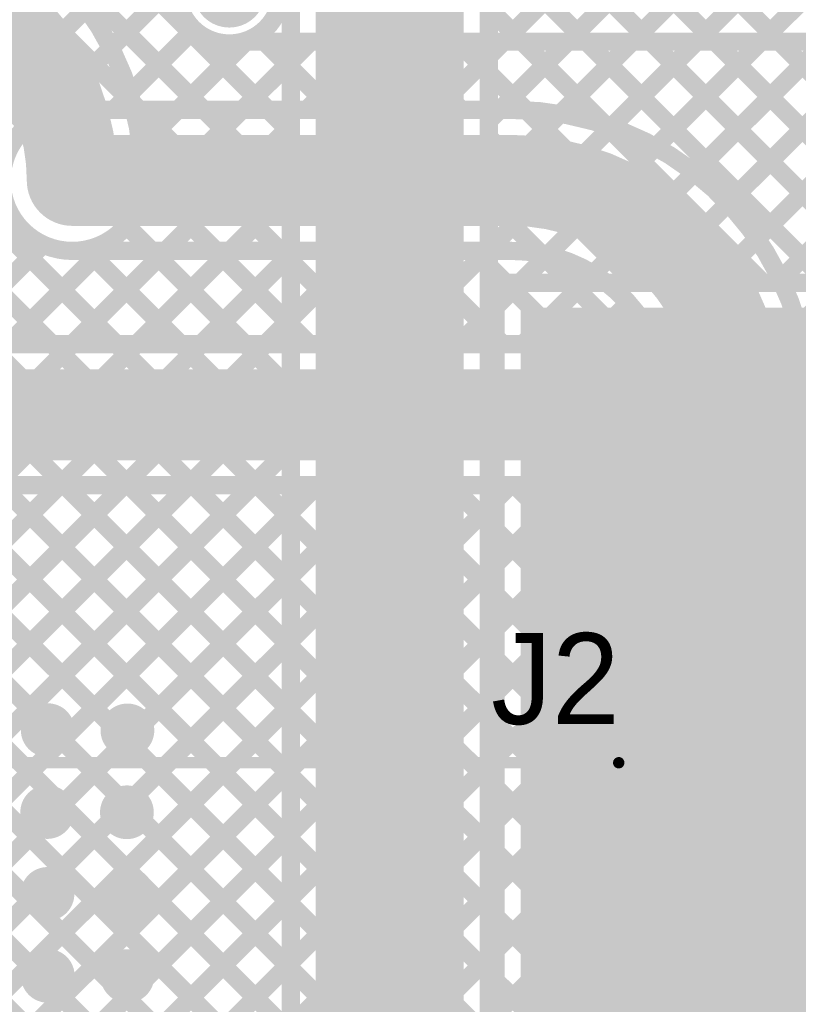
# Model space of a CAD drawing. Header units: millimetres. Extents: x 3.06 to 5.82, y 1.29 to 3.84.
# Tile 12 of 244: x 3.42 to 3.76, y 2.36 to 2.79. Entities that reach past the tile are written whole.
import ezdxf

# ---------------------------------------------------------------- set-up
doc = ezdxf.new("R2010")
doc.units = ezdxf.units.MM
doc.header["$MEASUREMENT"] = 0
for name, color, linetype in [('BottomLayer', 5, 'Continuous'), ('BottomSolder', 6, 'Continuous'), ('MultiLayer', 9, 'Continuous'), ('TopLayer', 1, 'Continuous'), ('TopOverlay', 2, 'Continuous'), ('TopPaste', 8, 'Continuous'), ('TopSolder', 216, 'Continuous'), ('ViaHoleLayer', 16, 'Continuous')]:
    doc.layers.add(name, color=color, linetype=linetype)

# ---------------------------------------------------------------- blocks, each defined once
blk = doc.blocks.new('SMD_H______8')
at = {"layer": 'TopLayer'}
blk.add_solid([(0.33541, -0.04921), (0.44959, -0.04921), (0.33541, 0.04921), (0.44959, 0.04921)], dxfattribs=at)
at = {"layer": 'TopOverlay', "const_width": 0.005}
blk.add_lwpolyline([(0.452, 0.661), (0.452, 0.056)], dxfattribs=at)
at = {"layer": 'TopOverlay', "const_width": 0.0025}
blk.add_lwpolyline([(0.45075, 0.056, 1), (0.45325, 0.056, 1)], format="xyb", close=True, dxfattribs=at)
at = {"layer": 'TopPaste'}
blk.add_solid([(0.33541, -0.04921), (0.44959, -0.04921), (0.33541, 0.04921), (0.44959, 0.04921)], dxfattribs=at)
at = {"layer": 'TopSolder'}
blk.add_solid([(0.33141, -0.05321), (0.45359, -0.05321), (0.33141, 0.05321), (0.45359, 0.05321)], dxfattribs=at)

msp = doc.modelspace()

# ---------------------------------------------------------------- linework, layer by layer
at = {"layer": 'BottomLayer'}
for points, const_width in [([(3.29954, 2.649), (3.944, 3.29346)], 0.008), ([(3.27125, 2.649), (3.90414, 3.28189)], 0.008), ([(3.133, 3.14611), (3.52711, 2.752)], 0.008), ([(3.133, 3.11783), (3.49883, 2.752)], 0.008), ([(3.133, 3.08954), (3.47054, 2.752)], 0.008), ([(3.133, 3.06126), (3.44226, 2.752)], 0.008), ([(3.133, 3.03297), (3.42116, 2.74482)], 0.008), ([(3.133, 2.9764), (3.4604, 2.649)], 0.008), ([(3.25038, 2.83074), (3.43212, 2.649)], 0.008), ([(3.42793, 2.74911), (3.48772, 2.8089)], 0.008), ([(3.45911, 2.752), (3.49443, 2.78733)], 0.008), ([(3.48739, 2.752), (3.51739, 2.782)], 0.008), ([(3.51567, 2.752), (3.54567, 2.782)], 0.008), ([(3.51603, 2.782), (3.92686, 2.782)], 0.008), ([(3.52539, 2.782), (3.55539, 2.752)], 0.008), ([(3.54396, 2.752), (3.57396, 2.782)], 0.008), ([(3.55368, 2.782), (3.58368, 2.752)], 0.008), ([(3.57224, 2.752), (3.60224, 2.782)], 0.008), ([(3.58196, 2.782), (3.61196, 2.752)], 0.008), ([(3.60053, 2.752), (3.63053, 2.782)], 0.008), ([(3.61025, 2.782), (3.6404, 2.75184)], 0.008), ([(3.62881, 2.752), (3.65881, 2.782)], 0.008), ([(3.63853, 2.782), (3.67517, 2.74536)], 0.008), ([(3.65535, 2.75025), (3.6871, 2.782)], 0.008), ([(3.66682, 2.782), (3.994, 2.45482)], 0.008), ([(3.67783, 2.74445), (3.71538, 2.782)], 0.008), ([(3.6951, 2.782), (3.9976, 2.4795)], 0.008), ([(3.69734, 2.73567), (3.74366, 2.782)], 0.008), ([(3.71439, 2.72444), (3.77195, 2.782)], 0.008), ([(3.72338, 2.782), (4.01217, 2.49322)], 0.008), ([(3.72921, 2.71098), (3.80023, 2.782)], 0.008), ([(3.74186, 2.69534), (3.82852, 2.782)], 0.008), ([(3.75167, 2.782), (4.0449, 2.48877)], 0.008), ([(3.75223, 2.67742), (3.8568, 2.782)], 0.008), ([(3.75999, 2.6569), (3.88509, 2.782)], 0.008), ([(3.441, 2.752), (3.634, 2.752)], 0.008), ([(3.441, 2.721), (3.634, 2.721)], 0.04), ([(3.38439, 2.649), (3.42817, 2.69278)], 0.008), ([(3.41267, 2.649), (3.45367, 2.69)], 0.008), ([(3.44096, 2.649), (3.48196, 2.69)], 0.008), ([(3.441, 2.69), (3.634, 2.69)], 0.008), ([(3.44769, 2.69), (3.48869, 2.649)], 0.008), ([(3.46924, 2.649), (3.51024, 2.69)], 0.008), ([(3.47597, 2.69), (3.51697, 2.649)], 0.008), ([(3.49753, 2.649), (3.53853, 2.69)], 0.008), ([(3.50426, 2.69), (3.54526, 2.649)], 0.008), ([(3.52581, 2.649), (3.56681, 2.69)], 0.008), ([(3.53254, 2.69), (3.57354, 2.649)], 0.008), ([(3.5541, 2.649), (3.5951, 2.69)], 0.008), ([(3.56083, 2.69), (3.60183, 2.649)], 0.008), ([(3.58238, 2.649), (3.62338, 2.69)], 0.008), ([(3.58911, 2.69), (3.63011, 2.649)], 0.008), ([(3.61739, 2.69), (3.65839, 2.649)], 0.008), ([(3.64689, 2.68878), (3.68763, 2.64805)], 0.008), ([(3.61066, 2.649), (3.64983, 2.68816)], 0.008), ([(3.63895, 2.649), (3.66988, 2.67994)], 0.008), ([(3.66723, 2.649), (3.68534, 2.6671)], 0.008), ([(3.75836, 2.66217), (3.994, 2.42653)], 0.008), ([(3.69277, 2.64625), (3.69658, 2.65006)], 0.008), ([(3.252, 2.649), (3.68, 2.649)], 0.008), ([(3.734, 2.272), (3.734, 2.621)], 0.04), ([(3.201, 2.618), (3.68, 2.618)], 0.04), ([(3.703, 2.272), (3.703, 2.59722)], 0.008), ([(3.133, 2.02991), (3.6929, 2.58981)], 0.008), ([(3.69034, 2.58877), (3.703, 2.57611)], 0.008), ([(3.133, 2.25619), (3.46381, 2.587)], 0.008), ([(3.133, 2.2279), (3.4921, 2.587)], 0.008), ([(3.133, 2.28447), (3.43553, 2.587)], 0.008), ([(3.133, 2.17134), (3.54866, 2.587)], 0.008), ([(3.133, 2.19962), (3.52038, 2.587)], 0.008), ([(3.133, 2.11477), (3.60523, 2.587)], 0.008), ([(3.133, 2.08648), (3.63352, 2.587)], 0.008), ([(3.133, 2.14305), (3.57695, 2.587)], 0.008), ([(3.133, 2.0582), (3.6618, 2.587)], 0.008), ([(3.252, 2.587), (3.68, 2.587)], 0.008), ([(3.26785, 2.587), (3.71446, 2.14039)], 0.008), ([(3.29613, 2.587), (3.7228, 2.16033)], 0.008), ([(3.32441, 2.587), (3.73365, 2.17776)], 0.008), ([(3.3527, 2.587), (3.74676, 2.19294)], 0.008), ([(3.38098, 2.587), (3.70407, 2.26391)], 0.008), ([(3.40927, 2.587), (3.703, 2.29327)], 0.008), ([(3.43755, 2.587), (3.703, 2.32155)], 0.008), ([(3.46584, 2.587), (3.703, 2.34984)], 0.008), ([(3.49412, 2.587), (3.703, 2.37812)], 0.008), ([(3.5224, 2.587), (3.703, 2.4064)], 0.008), ([(3.55069, 2.587), (3.703, 2.43469)], 0.008), ([(3.57897, 2.587), (3.703, 2.46297)], 0.008), ([(3.60726, 2.587), (3.703, 2.49126)], 0.008), ([(3.63554, 2.587), (3.703, 2.51954)], 0.008), ([(3.66383, 2.587), (3.703, 2.54783)], 0.008), ([(3.133, 2.00163), (3.703, 2.57163)], 0.008), ([(3.252, 2.57456), (3.70923, 2.11733)], 0.008), ([(3.20299, 2.567), (3.70808, 2.06192)], 0.008), ([(3.23128, 2.567), (3.70808, 2.0902)], 0.008), ([(3.133, 1.97335), (3.703, 2.54335)], 0.008), ([(3.133, 1.94506), (3.703, 2.51506)], 0.008), ([(3.133, 1.91678), (3.703, 2.48678)], 0.008), ([(3.133, 1.88849), (3.703, 2.45849)], 0.008), ([(3.133, 1.86021), (3.703, 2.43021)], 0.008), ([(3.133, 1.83192), (3.703, 2.40192)], 0.008), ([(3.133, 1.80364), (3.703, 2.37364)], 0.008)]:
    msp.add_lwpolyline(points, dxfattribs=dict(at, const_width=const_width))
for points, const_width in [([(3.51603, 2.782, -1.310882), (3.51603, 2.826)], 0.008), ([(3.441, 2.69, -1), (3.441, 2.752)], 0.008), ([(3.634, 2.752, -0.164665), (3.71357, 2.72506)], 0.008), ([(3.634, 2.721, -0.164665), (3.69474, 2.70044)], 0.04), ([(3.71357, 2.72506, -0.233614), (3.765, 2.621)], 0.008), ([(3.69474, 2.70044, -0.233614), (3.734, 2.621)], 0.04), ([(3.634, 2.69, -0.164665), (3.67591, 2.67581)], 0.008), ([(3.67591, 2.67581, -0.153827), (3.69976, 2.64188)], 0.008), ([(3.68, 2.649, -0.174571), (3.69976, 2.64188)], 0.008), ([(3.703, 2.59722, -0.212085), (3.68, 2.587)], 0.008)]:
    msp.add_lwpolyline(points, format="xyb", dxfattribs=dict(at, const_width=const_width))
for points, const_width in [([(3.49243, 2.78733, 1), (3.49643, 2.78733, 1)], 0.004), ([(3.51403, 2.782, 1), (3.51803, 2.782, 1)], 0.004), ([(3.51403, 2.782, 1), (3.51803, 2.782, 1)], 0.004), ([(3.51539, 2.782, 1), (3.51939, 2.782, 1)], 0.004), ([(3.52339, 2.782, 1), (3.52739, 2.782, 1)], 0.004), ([(3.54367, 2.782, 1), (3.54767, 2.782, 1)], 0.004), ([(3.55168, 2.782, 1), (3.55568, 2.782, 1)], 0.004), ([(3.57196, 2.782, 1), (3.57596, 2.782, 1)], 0.004), ([(3.57996, 2.782, 1), (3.58396, 2.782, 1)], 0.004), ([(3.60024, 2.782, 1), (3.60424, 2.782, 1)], 0.004), ([(3.60825, 2.782, 1), (3.61225, 2.782, 1)], 0.004), ([(3.62853, 2.782, 1), (3.63253, 2.782, 1)], 0.004), ([(3.63653, 2.782, 1), (3.64053, 2.782, 1)], 0.004), ([(3.65681, 2.782, 1), (3.66081, 2.782, 1)], 0.004), ([(3.66482, 2.782, 1), (3.66882, 2.782, 1)], 0.004), ([(3.6851, 2.782, 1), (3.6891, 2.782, 1)], 0.004), ([(3.6931, 2.782, 1), (3.6971, 2.782, 1)], 0.004), ([(3.71338, 2.782, 1), (3.71738, 2.782, 1)], 0.004), ([(3.72138, 2.782, 1), (3.72538, 2.782, 1)], 0.004), ([(3.74166, 2.782, 1), (3.74566, 2.782, 1)], 0.004), ([(3.74967, 2.782, 1), (3.75367, 2.782, 1)], 0.004), ([(3.42593, 2.74911, 1), (3.42993, 2.74911, 1)], 0.004), ([(3.439, 2.752, 1), (3.443, 2.752, 1)], 0.004), ([(3.439, 2.752, 1), (3.443, 2.752, 1)], 0.004), ([(3.44026, 2.752, 1), (3.44426, 2.752, 1)], 0.004), ([(3.45711, 2.752, 1), (3.46111, 2.752, 1)], 0.004), ([(3.46854, 2.752, 1), (3.47254, 2.752, 1)], 0.004), ([(3.48539, 2.752, 1), (3.48939, 2.752, 1)], 0.004), ([(3.49683, 2.752, 1), (3.50083, 2.752, 1)], 0.004), ([(3.51367, 2.752, 1), (3.51767, 2.752, 1)], 0.004), ([(3.52511, 2.752, 1), (3.52911, 2.752, 1)], 0.004), ([(3.54196, 2.752, 1), (3.54596, 2.752, 1)], 0.004), ([(3.55339, 2.752, 1), (3.55739, 2.752, 1)], 0.004), ([(3.57024, 2.752, 1), (3.57424, 2.752, 1)], 0.004), ([(3.58168, 2.752, 1), (3.58568, 2.752, 1)], 0.004), ([(3.59853, 2.752, 1), (3.60253, 2.752, 1)], 0.004), ([(3.60996, 2.752, 1), (3.61396, 2.752, 1)], 0.004), ([(3.62681, 2.752, 1), (3.63081, 2.752, 1)], 0.004), ([(3.632, 2.752, 1), (3.636, 2.752, 1)], 0.004), ([(3.632, 2.752, 1), (3.636, 2.752, 1)], 0.004), ([(3.6384, 2.75184, 1), (3.6424, 2.75184, 1)], 0.004), ([(3.65335, 2.75025, 1), (3.65735, 2.75025, 1)], 0.004), ([(3.41916, 2.74482, 1), (3.42316, 2.74482, 1)], 0.004), ([(3.67317, 2.74536, 1), (3.67717, 2.74536, 1)], 0.004), ([(3.67583, 2.74445, 1), (3.67983, 2.74445, 1)], 0.004), ([(3.431, 2.721, 1), (3.451, 2.721, 1)], 0.02), ([(3.624, 2.721, 1), (3.644, 2.721, 1)], 0.02), ([(3.624, 2.721, 1), (3.644, 2.721, 1)], 0.02), ([(3.69534, 2.73567, 1), (3.69934, 2.73567, 1)], 0.004), ([(3.43509, 2.721, 1), (3.44691, 2.721, 1)], 0.01181), ([(3.71157, 2.72506, 1), (3.71557, 2.72506, 1)], 0.004), ([(3.71157, 2.72506, 1), (3.71557, 2.72506, 1)], 0.004), ([(3.71239, 2.72444, 1), (3.71639, 2.72444, 1)], 0.004), ([(3.68474, 2.70044, 1), (3.70474, 2.70044, 1)], 0.02), ([(3.68474, 2.70044, 1), (3.70474, 2.70044, 1)], 0.02), ([(3.72721, 2.71098, 1), (3.73121, 2.71098, 1)], 0.004), ([(3.42617, 2.69278, 1), (3.43017, 2.69278, 1)], 0.004), ([(3.73986, 2.69534, 1), (3.74386, 2.69534, 1)], 0.004), ([(3.439, 2.69, 1), (3.443, 2.69, 1)], 0.004), ([(3.439, 2.69, 1), (3.443, 2.69, 1)], 0.004), ([(3.44569, 2.69, 1), (3.44969, 2.69, 1)], 0.004), ([(3.45167, 2.69, 1), (3.45567, 2.69, 1)], 0.004), ([(3.47397, 2.69, 1), (3.47797, 2.69, 1)], 0.004), ([(3.47996, 2.69, 1), (3.48396, 2.69, 1)], 0.004), ([(3.50226, 2.69, 1), (3.50626, 2.69, 1)], 0.004), ([(3.50824, 2.69, 1), (3.51224, 2.69, 1)], 0.004), ([(3.53054, 2.69, 1), (3.53454, 2.69, 1)], 0.004), ([(3.53653, 2.69, 1), (3.54053, 2.69, 1)], 0.004), ([(3.55883, 2.69, 1), (3.56283, 2.69, 1)], 0.004), ([(3.56481, 2.69, 1), (3.56881, 2.69, 1)], 0.004), ([(3.58711, 2.69, 1), (3.59111, 2.69, 1)], 0.004), ([(3.5931, 2.69, 1), (3.5971, 2.69, 1)], 0.004), ([(3.61539, 2.69, 1), (3.61939, 2.69, 1)], 0.004), ([(3.62138, 2.69, 1), (3.62538, 2.69, 1)], 0.004), ([(3.632, 2.69, 1), (3.636, 2.69, 1)], 0.004), ([(3.632, 2.69, 1), (3.636, 2.69, 1)], 0.004), ([(3.64489, 2.68878, 1), (3.64889, 2.68878, 1)], 0.004), ([(3.64783, 2.68816, 1), (3.65183, 2.68816, 1)], 0.004), ([(3.66788, 2.67994, 1), (3.67188, 2.67994, 1)], 0.004), ([(3.67391, 2.67581, 1), (3.67791, 2.67581, 1)], 0.004), ([(3.67391, 2.67581, 1), (3.67791, 2.67581, 1)], 0.004), ([(3.75023, 2.67742, 1), (3.75423, 2.67742, 1)], 0.004), ([(3.68334, 2.6671, 1), (3.68734, 2.6671, 1)], 0.004), ([(3.75636, 2.66217, 1), (3.76036, 2.66217, 1)], 0.004), ([(3.75799, 2.6569, 1), (3.76199, 2.6569, 1)], 0.004), ([(3.69458, 2.65006, 1), (3.69858, 2.65006, 1)], 0.004), ([(3.43012, 2.649, 1), (3.43412, 2.649, 1)], 0.004), ([(3.43896, 2.649, 1), (3.44296, 2.649, 1)], 0.004), ([(3.4584, 2.649, 1), (3.4624, 2.649, 1)], 0.004), ([(3.46724, 2.649, 1), (3.47124, 2.649, 1)], 0.004), ([(3.48669, 2.649, 1), (3.49069, 2.649, 1)], 0.004), ([(3.49553, 2.649, 1), (3.49953, 2.649, 1)], 0.004), ([(3.51497, 2.649, 1), (3.51897, 2.649, 1)], 0.004), ([(3.52381, 2.649, 1), (3.52781, 2.649, 1)], 0.004), ([(3.54326, 2.649, 1), (3.54726, 2.649, 1)], 0.004), ([(3.5521, 2.649, 1), (3.5561, 2.649, 1)], 0.004), ([(3.57154, 2.649, 1), (3.57554, 2.649, 1)], 0.004), ([(3.58038, 2.649, 1), (3.58438, 2.649, 1)], 0.004), ([(3.59983, 2.649, 1), (3.60383, 2.649, 1)], 0.004), ([(3.60866, 2.649, 1), (3.61266, 2.649, 1)], 0.004), ([(3.62811, 2.649, 1), (3.63211, 2.649, 1)], 0.004), ([(3.63695, 2.649, 1), (3.64095, 2.649, 1)], 0.004), ([(3.65639, 2.649, 1), (3.66039, 2.649, 1)], 0.004), ([(3.66523, 2.649, 1), (3.66923, 2.649, 1)], 0.004), ([(3.678, 2.649, 1), (3.682, 2.649, 1)], 0.004), ([(3.678, 2.649, 1), (3.682, 2.649, 1)], 0.004), ([(3.68563, 2.64805, 1), (3.68963, 2.64805, 1)], 0.004), ([(3.69077, 2.64625, 1), (3.69477, 2.64625, 1)], 0.004), ([(3.69776, 2.64188, 1), (3.70176, 2.64188, 1)], 0.004), ([(3.69776, 2.64188, 1), (3.70176, 2.64188, 1)], 0.004), ([(3.724, 2.621, 1), (3.744, 2.621, 1)], 0.02), ([(3.724, 2.621, 1), (3.744, 2.621, 1)], 0.02), ([(3.67, 2.618, 1), (3.69, 2.618, 1)], 0.02), ([(3.67409, 2.618, 1), (3.68591, 2.618, 1)], 0.01181), ([(3.701, 2.59722, 1), (3.705, 2.59722, 1)], 0.004), ([(3.701, 2.59722, 1), (3.705, 2.59722, 1)], 0.004), ([(3.68834, 2.58877, 1), (3.69234, 2.58877, 1)], 0.004), ([(3.6909, 2.58981, 1), (3.6949, 2.58981, 1)], 0.004), ([(3.43353, 2.587, 1), (3.43753, 2.587, 1)], 0.004), ([(3.43555, 2.587, 1), (3.43955, 2.587, 1)], 0.004), ([(3.46181, 2.587, 1), (3.46581, 2.587, 1)], 0.004), ([(3.46384, 2.587, 1), (3.46784, 2.587, 1)], 0.004), ([(3.4901, 2.587, 1), (3.4941, 2.587, 1)], 0.004), ([(3.49212, 2.587, 1), (3.49612, 2.587, 1)], 0.004), ([(3.51838, 2.587, 1), (3.52238, 2.587, 1)], 0.004), ([(3.5204, 2.587, 1), (3.5244, 2.587, 1)], 0.004), ([(3.54666, 2.587, 1), (3.55066, 2.587, 1)], 0.004), ([(3.54869, 2.587, 1), (3.55269, 2.587, 1)], 0.004), ([(3.57495, 2.587, 1), (3.57895, 2.587, 1)], 0.004), ([(3.57697, 2.587, 1), (3.58097, 2.587, 1)], 0.004), ([(3.60323, 2.587, 1), (3.60723, 2.587, 1)], 0.004), ([(3.60526, 2.587, 1), (3.60926, 2.587, 1)], 0.004), ([(3.63152, 2.587, 1), (3.63552, 2.587, 1)], 0.004), ([(3.63354, 2.587, 1), (3.63754, 2.587, 1)], 0.004), ([(3.6598, 2.587, 1), (3.6638, 2.587, 1)], 0.004), ([(3.66183, 2.587, 1), (3.66583, 2.587, 1)], 0.004), ([(3.678, 2.587, 1), (3.682, 2.587, 1)], 0.004), ([(3.678, 2.587, 1), (3.682, 2.587, 1)], 0.004), ([(3.701, 2.57611, 1), (3.705, 2.57611, 1)], 0.004), ([(3.701, 2.57163, 1), (3.705, 2.57163, 1)], 0.004), ([(3.701, 2.54783, 1), (3.705, 2.54783, 1)], 0.004), ([(3.701, 2.54335, 1), (3.705, 2.54335, 1)], 0.004), ([(3.701, 2.51954, 1), (3.705, 2.51954, 1)], 0.004), ([(3.701, 2.51506, 1), (3.705, 2.51506, 1)], 0.004), ([(3.701, 2.49126, 1), (3.705, 2.49126, 1)], 0.004), ([(3.42431, 2.47933, 1), (3.43612, 2.47933, 1)], 0.01181), ([(3.45931, 2.47922, 1), (3.47112, 2.47922, 1)], 0.01181), ([(3.701, 2.48678, 1), (3.705, 2.48678, 1)], 0.004), ([(3.701, 2.46297, 1), (3.705, 2.46297, 1)], 0.004), ([(3.701, 2.45849, 1), (3.705, 2.45849, 1)], 0.004), ([(3.42409, 2.44333, 1), (3.4359, 2.44333, 1)], 0.01181), ([(3.45909, 2.44322, 1), (3.4709, 2.44322, 1)], 0.01181), ([(3.701, 2.43469, 1), (3.705, 2.43469, 1)], 0.004), ([(3.701, 2.43021, 1), (3.705, 2.43021, 1)], 0.004), ([(3.4242, 2.40733, 1), (3.43601, 2.40733, 1)], 0.01181), ([(3.4592, 2.40722, 1), (3.47101, 2.40722, 1)], 0.01181), ([(3.701, 2.4064, 1), (3.705, 2.4064, 1)], 0.004), ([(3.701, 2.40192, 1), (3.705, 2.40192, 1)], 0.004), ([(3.42431, 2.37133, 1), (3.43612, 2.37133, 1)], 0.01181), ([(3.45931, 2.37122, 1), (3.47112, 2.37122, 1)], 0.01181), ([(3.701, 2.37812, 1), (3.705, 2.37812, 1)], 0.004), ([(3.701, 2.37364, 1), (3.705, 2.37364, 1)], 0.004)]:
    msp.add_lwpolyline(points, format="xyb", close=True, dxfattribs=dict(at, const_width=const_width))
at = {"layer": 'BottomSolder', "const_width": 0.01581}
for points in [[(3.50209, 2.804, 1), (3.51791, 2.804, 1)], [(3.43309, 2.721, 1), (3.44891, 2.721, 1)], [(3.67209, 2.618, 1), (3.68791, 2.618, 1)]]:
    msp.add_lwpolyline(points, format="xyb", close=True, dxfattribs=at)
at = {"layer": 'MultiLayer', "const_width": 0.01181}
for points in [[(3.43509, 2.721, 1), (3.44691, 2.721, 1)], [(3.67409, 2.618, 1), (3.68591, 2.618, 1)], [(3.42431, 2.47933, 1), (3.43612, 2.47933, 1)], [(3.45931, 2.47922, 1), (3.47112, 2.47922, 1)], [(3.42409, 2.44333, 1), (3.4359, 2.44333, 1)], [(3.45909, 2.44322, 1), (3.4709, 2.44322, 1)], [(3.4242, 2.40733, 1), (3.43601, 2.40733, 1)], [(3.4592, 2.40722, 1), (3.47101, 2.40722, 1)], [(3.42431, 2.37133, 1), (3.43612, 2.37133, 1)], [(3.45931, 2.37122, 1), (3.47112, 2.37122, 1)]]:
    msp.add_lwpolyline(points, format="xyb", close=True, dxfattribs=at)
at = {"layer": 'TopLayer'}
for points, const_width in [([(3.14, 3.13911), (3.537, 2.74211)], 0.008), ([(3.14, 3.11083), (3.537, 2.71383)], 0.008), ([(3.537, 1.384), (3.537, 2.959)], 0.008), ([(3.624, 1.911), (3.624, 2.959)], 0.008), ([(3.624, 2.77547), (3.794, 2.94547)], 0.008), ([(3.624, 2.74719), (3.794, 2.91719)], 0.008), ([(3.624, 2.90967), (3.794, 2.73967)], 0.008), ([(3.624, 2.7189), (3.794, 2.8889)], 0.008), ([(3.624, 2.88138), (3.794, 2.71138)], 0.008), ([(3.624, 2.69062), (3.794, 2.86062)], 0.008), ([(3.624, 2.8531), (3.8011, 2.676)], 0.008), ([(3.63766, 2.676), (3.794, 2.83234)], 0.008), ([(3.624, 2.82482), (3.77282, 2.676)], 0.008), ([(3.45801, 2.77919), (3.48772, 2.8089)], 0.008), ([(3.66595, 2.676), (3.794, 2.80405)], 0.008), ([(3.14, 2.7997), (3.537, 2.4027)], 0.008), ([(3.624, 2.79653), (3.74453, 2.676)], 0.008), ([(3.23973, 2.78482), (3.537, 2.48755)], 0.008), ([(3.26584, 2.787), (3.537, 2.51584)], 0.008), ([(3.29412, 2.787), (3.537, 2.54412)], 0.008), ([(3.3224, 2.787), (3.537, 2.5724)], 0.008), ([(3.4662, 2.75909), (3.49443, 2.78733)], 0.008), ([(3.52249, 2.78491), (3.537, 2.77039)], 0.008), ([(3.47115, 2.73576), (3.51804, 2.78265)], 0.008), ([(3.69423, 2.676), (3.794, 2.77577)], 0.008), ([(3.22386, 2.77241), (3.537, 2.45927)], 0.008), ([(3.46474, 2.70107), (3.537, 2.77333)], 0.008), ([(3.20098, 2.767), (3.537, 2.43098)], 0.008), ([(3.624, 2.76825), (3.71625, 2.676)], 0.008), ([(3.46735, 2.75519), (3.537, 2.68554)], 0.008), ([(3.14, 2.34804), (3.537, 2.74504)], 0.008), ([(3.72252, 2.676), (3.794, 2.74748)], 0.008), ([(3.624, 2.73996), (3.68796, 2.676)], 0.008), ([(3.47199, 2.72226), (3.537, 2.65726)], 0.008), ([(3.7508, 2.676), (3.794, 2.7192)], 0.008), ([(3.14, 2.31976), (3.537, 2.71676)], 0.008), ([(3.624, 2.71168), (3.65968, 2.676)], 0.008), ([(3.14, 2.37633), (3.46093, 2.69726)], 0.008), ([(3.46482, 2.70116), (3.537, 2.62897)], 0.008), ([(3.14, 2.40461), (3.42817, 2.69278)], 0.008), ([(3.14, 2.29147), (3.537, 2.68847)], 0.008), ([(3.44709, 2.6906), (3.537, 2.60069)], 0.008), ([(3.624, 2.68339), (3.63139, 2.676)], 0.008), ([(3.627, 2.676), (3.925, 2.676)], 0.008), ([(3.627, 2.289), (3.627, 2.676)], 0.008), ([(3.624, 2.66234), (3.627, 2.66534)], 0.008), ([(3.14, 2.26319), (3.537, 2.66019)], 0.008), ([(3.252, 2.65941), (3.537, 2.37441)], 0.008), ([(3.624, 2.65511), (3.627, 2.65211)], 0.008), ([(3.624, 2.63405), (3.627, 2.63705)], 0.008), ([(3.14, 2.2349), (3.537, 2.6319)], 0.008), ([(3.252, 2.63113), (3.537, 2.34613)], 0.008), ([(3.624, 2.62683), (3.627, 2.62383)], 0.008), ([(3.624, 2.60577), (3.627, 2.60877)], 0.008), ([(3.14, 2.20662), (3.537, 2.60362)], 0.008), ([(3.252, 2.60285), (3.537, 2.31785)], 0.008), ([(3.624, 2.59854), (3.627, 2.59554)], 0.008), ([(3.624, 2.57748), (3.627, 2.58048)], 0.008), ([(3.14, 2.17834), (3.537, 2.57534)], 0.008), ([(3.252, 2.57456), (3.537, 2.28956)], 0.008), ([(3.624, 2.57026), (3.627, 2.56726)], 0.008), ([(3.20299, 2.567), (3.537, 2.23299)], 0.008), ([(3.23128, 2.567), (3.537, 2.26128)], 0.008), ([(3.624, 2.5492), (3.627, 2.5522)], 0.008), ([(3.14, 2.15005), (3.537, 2.54705)], 0.008), ([(3.624, 2.54197), (3.627, 2.53897)], 0.008), ([(3.624, 2.52091), (3.627, 2.52391)], 0.008), ([(3.14, 2.12177), (3.537, 2.51877)], 0.008), ([(3.624, 2.51369), (3.627, 2.51069)], 0.008), ([(3.624, 2.49263), (3.627, 2.49563)], 0.008), ([(3.14, 2.09348), (3.537, 2.49048)], 0.008), ([(3.624, 2.4854), (3.627, 2.4824)], 0.008), ([(3.624, 2.46435), (3.627, 2.46735)], 0.008), ([(3.14, 2.0652), (3.537, 2.4622)], 0.008), ([(3.624, 2.45712), (3.627, 2.45412)], 0.008), ([(3.624, 2.43606), (3.627, 2.43906)], 0.008), ([(3.73358, 2.425), (3.73708, 2.425)], 0.04), ([(3.73708, 2.425), (3.74058, 2.425)], 0.04), ([(3.73708, 2.4055), (3.73708, 2.425)], 0.04), ([(3.14, 2.03691), (3.537, 2.43391)], 0.008), ([(3.624, 2.42884), (3.627, 2.42584)], 0.008), ([(3.624, 2.40778), (3.627, 2.41078)], 0.008), ([(3.14, 2.00863), (3.537, 2.40563)], 0.008), ([(3.624, 2.40055), (3.627, 2.39755)], 0.008), ([(3.624, 2.37949), (3.627, 2.38249)], 0.008), ([(3.14, 1.98035), (3.537, 2.37735)], 0.008), ([(3.624, 2.37227), (3.627, 2.36927)], 0.008)]:
    msp.add_lwpolyline(points, dxfattribs=dict(at, const_width=const_width))
for points, const_width in [([(3.344, 2.849, -0.414214), (3.472, 2.721)], 0.008), ([(3.344, 2.818, -0.414214), (3.441, 2.721)], 0.04), ([(3.53281, 2.804, -1.143538), (3.488, 2.81003)], 0.008), ([(3.472, 2.721, -1), (3.41, 2.721)], 0.008), ([(3.74058, 2.425, -0.414214), (3.73908, 2.4265)], 0.022)]:
    msp.add_lwpolyline(points, format="xyb", dxfattribs=dict(at, const_width=const_width))
for points, const_width in [([(3.49243, 2.78733, 1), (3.49643, 2.78733, 1)], 0.004), ([(3.52049, 2.78491, 1), (3.52449, 2.78491, 1)], 0.004), ([(3.45601, 2.77919, 1), (3.46001, 2.77919, 1)], 0.004), ([(3.51604, 2.78265, 1), (3.52004, 2.78265, 1)], 0.004), ([(3.622, 2.77547, 1), (3.626, 2.77547, 1)], 0.004), ([(3.535, 2.77333, 1), (3.539, 2.77333, 1)], 0.004), ([(3.535, 2.77039, 1), (3.539, 2.77039, 1)], 0.004), ([(3.622, 2.76825, 1), (3.626, 2.76825, 1)], 0.004), ([(3.4642, 2.75909, 1), (3.4682, 2.75909, 1)], 0.004), ([(3.46535, 2.75519, 1), (3.46935, 2.75519, 1)], 0.004), ([(3.535, 2.74504, 1), (3.539, 2.74504, 1)], 0.004), ([(3.622, 2.74719, 1), (3.626, 2.74719, 1)], 0.004), ([(3.535, 2.74211, 1), (3.539, 2.74211, 1)], 0.004), ([(3.431, 2.721, 1), (3.451, 2.721, 1)], 0.02), ([(3.622, 2.73996, 1), (3.626, 2.73996, 1)], 0.004), ([(3.46915, 2.73576, 1), (3.47315, 2.73576, 1)], 0.004), ([(3.43509, 2.721, 1), (3.44691, 2.721, 1)], 0.01181), ([(3.46999, 2.72226, 1), (3.47399, 2.72226, 1)], 0.004), ([(3.47, 2.721, 1), (3.474, 2.721, 1)], 0.004), ([(3.47, 2.721, 1), (3.474, 2.721, 1)], 0.004), ([(3.622, 2.7189, 1), (3.626, 2.7189, 1)], 0.004), ([(3.535, 2.71676, 1), (3.539, 2.71676, 1)], 0.004), ([(3.535, 2.71383, 1), (3.539, 2.71383, 1)], 0.004), ([(3.622, 2.71168, 1), (3.626, 2.71168, 1)], 0.004), ([(3.45893, 2.69726, 1), (3.46293, 2.69726, 1)], 0.004), ([(3.46274, 2.70107, 1), (3.46674, 2.70107, 1)], 0.004), ([(3.46282, 2.70116, 1), (3.46682, 2.70116, 1)], 0.004), ([(3.42617, 2.69278, 1), (3.43017, 2.69278, 1)], 0.004), ([(3.44509, 2.6906, 1), (3.44909, 2.6906, 1)], 0.004), ([(3.535, 2.68847, 1), (3.539, 2.68847, 1)], 0.004), ([(3.622, 2.69062, 1), (3.626, 2.69062, 1)], 0.004), ([(3.535, 2.68554, 1), (3.539, 2.68554, 1)], 0.004), ([(3.622, 2.68339, 1), (3.626, 2.68339, 1)], 0.004), ([(3.625, 2.676, 1), (3.629, 2.676, 1)], 0.004), ([(3.625, 2.676, 1), (3.629, 2.676, 1)], 0.004), ([(3.62939, 2.676, 1), (3.63339, 2.676, 1)], 0.004), ([(3.63566, 2.676, 1), (3.63966, 2.676, 1)], 0.004), ([(3.65768, 2.676, 1), (3.66168, 2.676, 1)], 0.004), ([(3.66395, 2.676, 1), (3.66795, 2.676, 1)], 0.004), ([(3.68596, 2.676, 1), (3.68996, 2.676, 1)], 0.004), ([(3.69223, 2.676, 1), (3.69623, 2.676, 1)], 0.004), ([(3.71425, 2.676, 1), (3.71825, 2.676, 1)], 0.004), ([(3.72052, 2.676, 1), (3.72452, 2.676, 1)], 0.004), ([(3.74253, 2.676, 1), (3.74653, 2.676, 1)], 0.004), ([(3.7488, 2.676, 1), (3.7528, 2.676, 1)], 0.004), ([(3.622, 2.66234, 1), (3.626, 2.66234, 1)], 0.004), ([(3.625, 2.66534, 1), (3.629, 2.66534, 1)], 0.004), ([(3.535, 2.66019, 1), (3.539, 2.66019, 1)], 0.004), ([(3.535, 2.65726, 1), (3.539, 2.65726, 1)], 0.004), ([(3.622, 2.65511, 1), (3.626, 2.65511, 1)], 0.004), ([(3.625, 2.65211, 1), (3.629, 2.65211, 1)], 0.004), ([(3.625, 2.63705, 1), (3.629, 2.63705, 1)], 0.004), ([(3.622, 2.63405, 1), (3.626, 2.63405, 1)], 0.004), ([(3.535, 2.6319, 1), (3.539, 2.6319, 1)], 0.004), ([(3.535, 2.62897, 1), (3.539, 2.62897, 1)], 0.004), ([(3.622, 2.62683, 1), (3.626, 2.62683, 1)], 0.004), ([(3.625, 2.62383, 1), (3.629, 2.62383, 1)], 0.004), ([(3.67409, 2.618, 1), (3.68591, 2.618, 1)], 0.01181), ([(3.625, 2.60877, 1), (3.629, 2.60877, 1)], 0.004), ([(3.535, 2.60362, 1), (3.539, 2.60362, 1)], 0.004), ([(3.622, 2.60577, 1), (3.626, 2.60577, 1)], 0.004), ([(3.535, 2.60069, 1), (3.539, 2.60069, 1)], 0.004), ([(3.622, 2.59854, 1), (3.626, 2.59854, 1)], 0.004), ([(3.625, 2.59554, 1), (3.629, 2.59554, 1)], 0.004), ([(3.625, 2.58048, 1), (3.629, 2.58048, 1)], 0.004), ([(3.622, 2.57748, 1), (3.626, 2.57748, 1)], 0.004), ([(3.535, 2.57534, 1), (3.539, 2.57534, 1)], 0.004), ([(3.535, 2.5724, 1), (3.539, 2.5724, 1)], 0.004), ([(3.622, 2.57026, 1), (3.626, 2.57026, 1)], 0.004), ([(3.625, 2.56726, 1), (3.629, 2.56726, 1)], 0.004), ([(3.625, 2.5522, 1), (3.629, 2.5522, 1)], 0.004), ([(3.535, 2.54705, 1), (3.539, 2.54705, 1)], 0.004), ([(3.622, 2.5492, 1), (3.626, 2.5492, 1)], 0.004), ([(3.535, 2.54412, 1), (3.539, 2.54412, 1)], 0.004), ([(3.622, 2.54197, 1), (3.626, 2.54197, 1)], 0.004), ([(3.625, 2.53897, 1), (3.629, 2.53897, 1)], 0.004), ([(3.625, 2.52391, 1), (3.629, 2.52391, 1)], 0.004), ([(3.622, 2.52091, 1), (3.626, 2.52091, 1)], 0.004), ([(3.535, 2.51877, 1), (3.539, 2.51877, 1)], 0.004), ([(3.535, 2.51584, 1), (3.539, 2.51584, 1)], 0.004), ([(3.622, 2.51369, 1), (3.626, 2.51369, 1)], 0.004), ([(3.625, 2.51069, 1), (3.629, 2.51069, 1)], 0.004), ([(3.625, 2.49563, 1), (3.629, 2.49563, 1)], 0.004), ([(3.535, 2.49048, 1), (3.539, 2.49048, 1)], 0.004), ([(3.622, 2.49263, 1), (3.626, 2.49263, 1)], 0.004), ([(3.42431, 2.47933, 1), (3.43612, 2.47933, 1)], 0.01181), ([(3.45931, 2.47922, 1), (3.47112, 2.47922, 1)], 0.01181), ([(3.535, 2.48755, 1), (3.539, 2.48755, 1)], 0.004), ([(3.622, 2.4854, 1), (3.626, 2.4854, 1)], 0.004), ([(3.625, 2.4824, 1), (3.629, 2.4824, 1)], 0.004), ([(3.622, 2.46435, 1), (3.626, 2.46435, 1)], 0.004), ([(3.625, 2.46735, 1), (3.629, 2.46735, 1)], 0.004), ([(3.535, 2.4622, 1), (3.539, 2.4622, 1)], 0.004), ([(3.535, 2.45927, 1), (3.539, 2.45927, 1)], 0.004), ([(3.622, 2.45712, 1), (3.626, 2.45712, 1)], 0.004), ([(3.42409, 2.44333, 1), (3.4359, 2.44333, 1)], 0.01181), ([(3.45909, 2.44322, 1), (3.4709, 2.44322, 1)], 0.01181), ([(3.625, 2.45412, 1), (3.629, 2.45412, 1)], 0.004), ([(3.625, 2.43906, 1), (3.629, 2.43906, 1)], 0.004), ([(3.72358, 2.425, 1), (3.74358, 2.425, 1)], 0.02), ([(3.72708, 2.425, 1), (3.74708, 2.425, 1)], 0.02), ([(3.72708, 2.425, 1), (3.74708, 2.425, 1)], 0.02), ([(3.72708, 2.425, 1), (3.74708, 2.425, 1)], 0.02), ([(3.73058, 2.425, 1), (3.75058, 2.425, 1)], 0.02), ([(3.535, 2.43391, 1), (3.539, 2.43391, 1)], 0.004), ([(3.622, 2.43606, 1), (3.626, 2.43606, 1)], 0.004), ([(3.73358, 2.4265, 1), (3.74458, 2.4265, 1)], 0.011), ([(3.535, 2.43098, 1), (3.539, 2.43098, 1)], 0.004), ([(3.622, 2.42884, 1), (3.626, 2.42884, 1)], 0.004), ([(3.73508, 2.425, 1), (3.74608, 2.425, 1)], 0.011), ([(3.625, 2.42584, 1), (3.629, 2.42584, 1)], 0.004), ([(3.72708, 2.4055, 1), (3.74708, 2.4055, 1)], 0.02), ([(3.4242, 2.40733, 1), (3.43601, 2.40733, 1)], 0.01181), ([(3.4592, 2.40722, 1), (3.47101, 2.40722, 1)], 0.01181), ([(3.622, 2.40778, 1), (3.626, 2.40778, 1)], 0.004), ([(3.625, 2.41078, 1), (3.629, 2.41078, 1)], 0.004), ([(3.535, 2.40563, 1), (3.539, 2.40563, 1)], 0.004), ([(3.535, 2.4027, 1), (3.539, 2.4027, 1)], 0.004), ([(3.622, 2.40055, 1), (3.626, 2.40055, 1)], 0.004), ([(3.625, 2.39755, 1), (3.629, 2.39755, 1)], 0.004), ([(3.625, 2.38249, 1), (3.629, 2.38249, 1)], 0.004), ([(3.42431, 2.37133, 1), (3.43612, 2.37133, 1)], 0.01181), ([(3.45931, 2.37122, 1), (3.47112, 2.37122, 1)], 0.01181), ([(3.535, 2.37735, 1), (3.539, 2.37735, 1)], 0.004), ([(3.622, 2.37949, 1), (3.626, 2.37949, 1)], 0.004), ([(3.535, 2.37441, 1), (3.539, 2.37441, 1)], 0.004), ([(3.622, 2.37227, 1), (3.626, 2.37227, 1)], 0.004), ([(3.625, 2.36927, 1), (3.629, 2.36927, 1)], 0.004)]:
    msp.add_lwpolyline(points, format="xyb", close=True, dxfattribs=dict(at, const_width=const_width))
for points in [[(3.548, 1.301), (3.613, 1.301), (3.548, 3.012), (3.613, 3.012)], [(3.638, 2.3), (3.914, 2.3), (3.638, 2.665), (3.914, 2.665)]]:
    msp.add_solid(points, dxfattribs=at)
at = {"layer": 'TopSolder', "const_width": 0.01581}
for points in [[(3.50209, 2.804, 1), (3.51791, 2.804, 1)], [(3.43309, 2.721, 1), (3.44891, 2.721, 1)], [(3.67209, 2.618, 1), (3.68791, 2.618, 1)]]:
    msp.add_lwpolyline(points, format="xyb", close=True, dxfattribs=at)
at = {"layer": 'ViaHoleLayer', "const_width": 0.00787}
for points in [[(3.43706, 2.721, 1), (3.44494, 2.721, 1)], [(3.67606, 2.618, 1), (3.68394, 2.618, 1)], [(3.42628, 2.47933, 1), (3.43415, 2.47933, 1)], [(3.46128, 2.47922, 1), (3.46915, 2.47922, 1)], [(3.42606, 2.44333, 1), (3.43393, 2.44333, 1)], [(3.46106, 2.44322, 1), (3.46893, 2.44322, 1)], [(3.42617, 2.40733, 1), (3.43404, 2.40733, 1)], [(3.46117, 2.40722, 1), (3.46904, 2.40722, 1)], [(3.42628, 2.37133, 1), (3.43415, 2.37133, 1)], [(3.46128, 2.37122, 1), (3.46915, 2.37122, 1)]]:
    msp.add_lwpolyline(points, format="xyb", close=True, dxfattribs=at)

# ---------------------------------------------------------------- block references
at = {"rotation": 90}
msp.add_blockref('SMD_H______8', (3.73708, 2.013), dxfattribs=at)

# ---------------------------------------------------------------- texts
at = {"layer": 'TopOverlay'}
msp.add_text('J2', height=0.04, dxfattribs=at).set_placement((3.625, 2.482))

doc.saveas('drawing.dxf')
